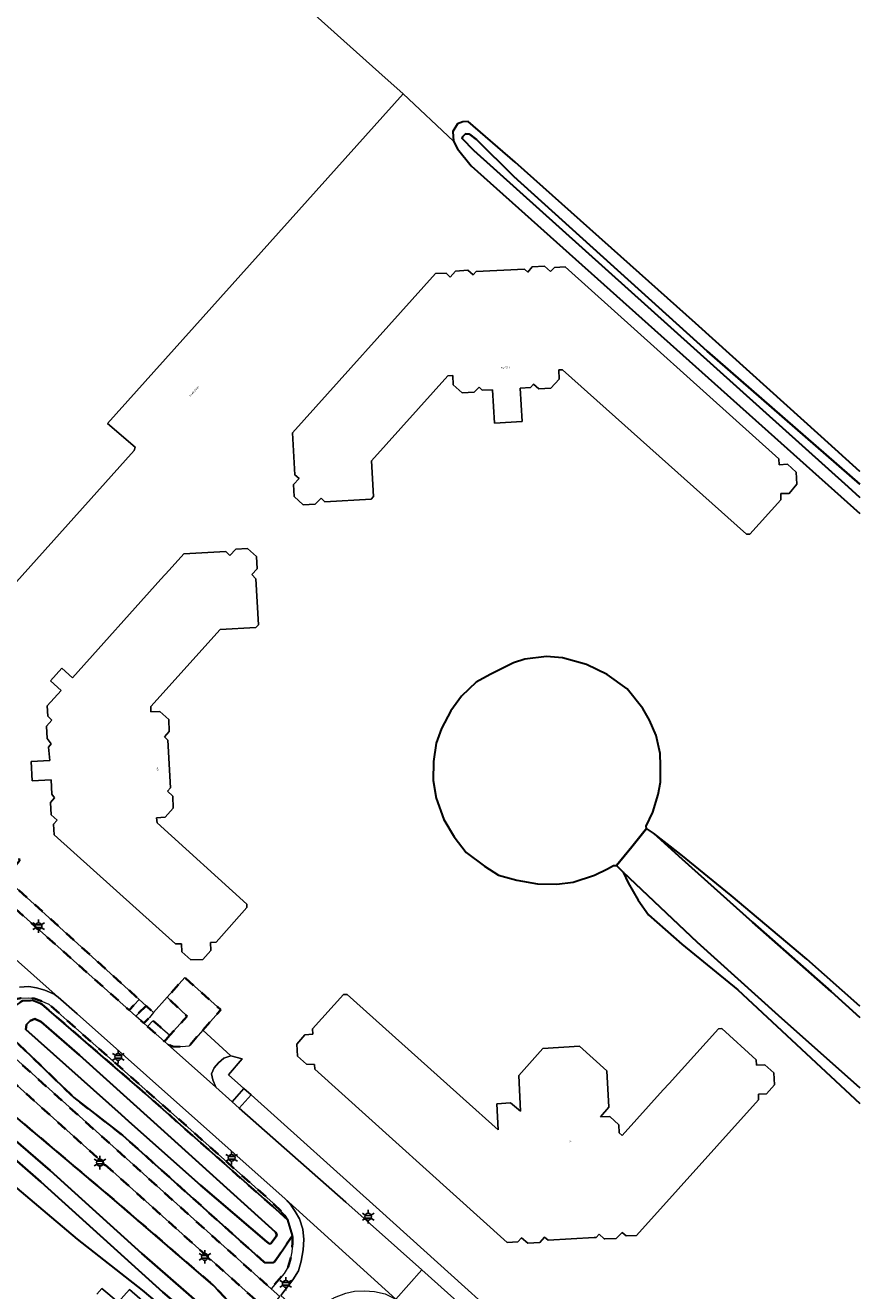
# Model space of a CAD drawing. Extents: x 105780 to 185197, y 477999 to 525027.
# Tile 186 of 256: x 109823 to 109981, y 478271 to 478509. Entities that reach past the tile are written whole.
import ezdxf
from ezdxf.enums import TextEntityAlignment as Align

# ---------------------------------------------------------------- set-up
doc = ezdxf.new("R2010")
doc.units = 0
doc.linetypes.add('XX-HIDDEN', pattern=[4, 2, -2])
for name, color, linetype, lineweight in [('B-GV-GR-GRAS_GAZON-G', 252, 'Continuous', 13), ('B-GV-GR-HAAG_01-G', 252, 'GR-HAAG1', 13), ('B-GV-GR-MATERIAALGRENS-G', 252, 'XX-HIDDEN', 35), ('B-RO-IE-MEUBILAIR_WEGMEUBILAIR-S', 252, 'Continuous', 25), ('B-WE-GW-WATERGANG_SLOOT_INSTEEK-G', 252, 'Continuous', 30), ('B-XX-KG-KADASTRAAL_BEBOUWING-G', 252, 'Continuous', 20), ('B1-WE-OG-BEBOUWING-T18', 7, 'Continuous', 18), ('B1-WE-OG-TERREIN_ERF-GV', 252, 'Continuous', 18), ('B1-WE-OG-TOPOGRAFIE-T18', 10, 'Continuous', 18), ('B1-WE-VH-VERHARDING_ASFALT-GV', 252, 'Continuous', 18), ('B1-WE-VH-VERHARDING_BETONSTRAATSTEEN-GV', 252, 'Continuous', 18), ('B1-WE-VH-VERHARDING_OPEN-GV', 252, 'Continuous', 18), ('B1-WE-VH-VERHARDING_TEGEL-GV', 252, 'Continuous', 18)]:
    doc.layers.add(name, color=color, linetype=linetype, lineweight=lineweight)
doc.styles.add('NLCS-ISO', font='NLCS-ISO.ttf')
doc.styles.add('NLCS-ISO-M200-T18', font='NLCS-ISO.ttf', dxfattribs={"height": 0.36})
doc.linetypes.add('GR-HAAG1', pattern='A,6,[176,NLCS.shx,S=0.125,R=0,X=0,Y=0],-2', length=8)

# ---------------------------------------------------------------- blocks, each defined once
blk = doc.blocks.new('B-SIE-WEG_LICHTMAST-SO')
at = {"ltscale": 0.1}
for p, q in [((-1.1, 0.63), (-2.19, 1.27)), ((0, 1.27), (0, 2.53)), ((1.1, 0.63), (2.19, 1.27)), ((-1.1, -0.63), (-2.19, -1.27)), ((0, -1.27), (0, -2.53)), ((1.1, -0.63), (2.19, -1.27))]:
    blk.add_line(p, q, dxfattribs=at)
at = {"flags": 128}
for points in [[(-1.16, 0.5), (1.16, 0.5)], [(-1.16, -0.5), (1.16, -0.5)]]:
    blk.add_lwpolyline(points, dxfattribs=at)
at = {"ltscale": 0.1}
blk.add_circle((0, 0), 1.27, dxfattribs=at)
at = {"style": 'NLCS-ISO'}
blk.add_attdef('TYPE', text='', height=1.8, dxfattribs=at).set_placement((0, 2.53), align=Align.BOTTOM_CENTER)

msp = doc.modelspace()

# ---------------------------------------------------------------- linework, layer by layer
at = {"layer": 'B-GV-GR-GRAS_GAZON-G', "flags": 128}
msp.add_lwpolyline([(109839.562, 478545.212), (109889.979, 478500), (109894.524, 478495.924), (109904.036, 478487.023), (109903.915, 478488.837), (109904.775, 478490.271), (109905.781, 478490.708), (109906.775, 478490.737), (109915.658, 478483.114), (109949.618, 478452.783), (109973.275, 478431.404), (109980.506, 478424.86)], dxfattribs=at)
at = {"layer": 'B-GV-GR-HAAG_01-G', "flags": 128}
for points in [[(109864.25, 478314.26), (109862.13, 478314.8), (109860.8, 478314.37), (109859.8, 478313.5), (109858.95, 478312.54), (109858.45, 478311.43), (109858.69, 478310.28), (109859.249, 478308.922), (109862.344, 478306.162), (109864.54, 478308.695), (109861.68, 478311.26)], [(109865.916, 478307.461), (109863.684, 478304.968), (109883.75, 478287.24), (109898.059, 478274.521), (109902.92, 478270.2), (109921.968, 478253.151), (109923.52, 478252.65), (109925.12, 478252.33), (109926.456, 478252.694), (109936.944, 478257.407), (109932.292, 478261.597), (109928.488, 478257.338), (109925.41, 478253.89), (109890.09, 478285.78)]]:
    msp.add_lwpolyline(points, close=True, dxfattribs=at)
at = {"layer": 'B-GV-GR-MATERIAALGRENS-G', "flags": 128}
for points in [[(109815.559, 478347.819), (109842.985, 478323.416), (109844.813, 478325.458), (109819.7, 478348.28), (109822.3, 478351.55), (109822.2, 478352.3), (109820.5, 478353.88), (109819.63, 478354.21), (109819.08, 478354.06), (109817.66, 478353.43), (109816.38, 478352.24), (109815.61, 478351.27), (109815.43, 478350.32), (109815.47, 478348.51)], [(109856.8, 478319.68), (109860.202, 478323.498), (109853.428, 478329.561), (109850.111, 478325.842), (109853.86, 478322.271), (109850.642, 478318.716), (109849.581, 478317.544), (109850.163, 478317.025), (109851.2, 478316.59), (109852.91, 478316.51), (109854.19, 478316.64)], [(109873.68, 478281.01), (109871.071, 478277.089), (109870.16, 478275.889), (109868.466, 478275.881), (109841.733, 478299.864), (109832.543, 478306.971), (109821.02, 478318.119), (109819.351, 478320.914), (109819.685, 478322.305), (109821.197, 478324.071), (109822.866, 478325.189), (109824.736, 478325.25), (109826.526, 478324.554), (109844.46, 478309.068), (109872.85, 478283.92), (109872.27, 478284.82), (109870.04, 478287.09), (109855.7, 478299.87), (109831.79, 478321.041), (109827.801, 478324.576), (109826.346, 478325.187), (109825.046, 478325.597), (109823.984, 478325.755), (109822.537, 478325.679), (109821.242, 478325.452), (109820.022, 478324.861), (109819.036, 478324.148), (109815.175, 478320.009), (109869.674, 478270.967), (109872.12, 478273.81), (109872.87, 478275.08), (109873.27, 478276.33), (109873.59, 478277.93), (109873.73, 478279.63)], [(109846.141, 478324.25), (109844.225, 478322.312), (109845.729, 478320.974), (109846.795, 478322.051), (109847.508, 478323.008)], [(109846.403, 478320.374), (109849.581, 478317.544), (109850.642, 478318.716), (109848.799, 478320.272), (109847.438, 478321.421)], [(109811.277, 478318.742), (109810.366, 478317.794), (109807.707, 478314.813), (109803.908, 478310.554), (109805.465, 478309.157), (109807.882, 478306.963), (109810.722, 478309.779), (109812.317, 478310.374), (109813.592, 478310.044), (109839.286, 478288.428), (109858.759, 478271.67), (109862.155, 478268.065), (109862.637, 478266.591), (109862.422, 478265.254), (109859.805, 478261.711), (109858.38, 478260.936), (109860.553, 478259.392), (109865.74, 478265.44), (109867.879, 478267.856)]]:
    msp.add_lwpolyline(points, close=True, dxfattribs=at)
at = {"layer": 'B-WE-GW-WATERGANG_SLOOT_INSTEEK-G', "flags": 128}
for points in [[(109980.506, 478424.86), (109973.275, 478431.404), (109949.618, 478452.783), (109915.658, 478483.114), (109906.775, 478490.737), (109905.781, 478490.708), (109904.775, 478490.271), (109903.915, 478488.837), (109904.036, 478487.023), (109904.753, 478485.6), (109907.343, 478482.369), (109980.506, 478416.937)], [(109980.506, 478422.482), (109951.813, 478447.508), (109915.402, 478480.395), (109908.329, 478487.363), (109907.018, 478488.334), (109906.264, 478488.414), (109905.723, 478487.848), (109905.656, 478487.559), (109907.859, 478485.28), (109978.309, 478421.964), (109980.506, 478419.929)], [(109980.506, 478419.929), (109978.309, 478421.964), (109907.859, 478485.28), (109905.656, 478487.559), (109905.723, 478487.848), (109906.264, 478488.414), (109907.018, 478488.334), (109908.329, 478487.363), (109915.402, 478480.395), (109951.813, 478447.508), (109980.506, 478422.482)], [(109980.506, 478322.038), (109975.106, 478326.928), (109960.353, 478340.007), (109947.077, 478351.819), (109941.707, 478356.716), (109940.394, 478357.629), (109937.594, 478354.183), (109934.711, 478350.635)], [(109980.506, 478324.197), (109970.551, 478333.021), (109956.308, 478345.009), (109946.843, 478352.709), (109941.707, 478356.716), (109947.077, 478351.819), (109960.353, 478340.007), (109975.106, 478326.928), (109980.506, 478322.038)], [(109934.711, 478350.635), (109935.997, 478349.412), (109949.89, 478336.203), (109965.204, 478322.409), (109980.506, 478308.77)], [(109980.506, 478308.77), (109965.204, 478322.409), (109949.89, 478336.203), (109935.997, 478349.412), (109936.932, 478347.398), (109938.82, 478344.13), (109940.724, 478341.386), (109947.04, 478335.825), (109957.588, 478327.217), (109980.506, 478305.859)]]:
    msp.add_lwpolyline(points, dxfattribs=at)
for points in [[(109934.711, 478350.635), (109937.594, 478354.183), (109940.394, 478357.629), (109940.29, 478358.04), (109941.534, 478360.682), (109942.566, 478364.029), (109942.984, 478366.347), (109943.018, 478369.433), (109942.913, 478371.765), (109942.197, 478375.107), (109940.944, 478377.998), (109939.671, 478380.249), (109936.695, 478383.949), (109932.931, 478386.624), (109929.084, 478388.486), (109924.52, 478389.729), (109921.557, 478389.992), (109917.466, 478389.532), (109915.349, 478388.838), (109910.915, 478386.64), (109908.308, 478385.145), (109905.551, 478382.549), (109903.546, 478379.754), (109901.757, 478376.43), (109900.745, 478373.722), (109900.233, 478370.243), (109900.185, 478366.692), (109900.785, 478363.354), (109902.236, 478359.292), (109904.177, 478356.03), (109906.42, 478353.11), (109909.837, 478350.503), (109912.525, 478348.85), (109915.932, 478347.875), (109919.872, 478347.175), (109923.482, 478347.126), (109926.58, 478347.499), (109930.58, 478348.836), (109933.004, 478350.045), (109934.129, 478350.652)], [(109873.68, 478281.01), (109872.85, 478283.92), (109844.46, 478309.068), (109826.526, 478324.554), (109824.736, 478325.25), (109822.866, 478325.189), (109821.197, 478324.071), (109819.685, 478322.305), (109819.351, 478320.914), (109821.02, 478318.119), (109832.543, 478306.971), (109841.733, 478299.864), (109868.466, 478275.881), (109870.16, 478275.889), (109871.071, 478277.089)], [(109842.915, 478302.468), (109841.44, 478303.794), (109823.511, 478319.763), (109823.657, 478320.749), (109824.318, 478321.428), (109825.203, 478321.809), (109826.408, 478321.191), (109833.619, 478314.977), (109847.628, 478302.328), (109870.482, 478281.61), (109870.761, 478281.194), (109870.633, 478280.79), (109869.603, 478279.481), (109869.369, 478279.43), (109868.856, 478279.795), (109856.361, 478290.477)], [(109842.915, 478302.468), (109856.361, 478290.477), (109868.856, 478279.795), (109869.369, 478279.43), (109869.603, 478279.481), (109870.633, 478280.79), (109870.761, 478281.194), (109870.482, 478281.61), (109847.628, 478302.328), (109833.619, 478314.977), (109826.408, 478321.191), (109825.203, 478321.809), (109824.318, 478321.428), (109823.657, 478320.749), (109823.511, 478319.763), (109841.44, 478303.794)], [(109862.155, 478268.065), (109858.759, 478271.67), (109839.286, 478288.428), (109813.592, 478310.044), (109812.317, 478310.374), (109810.722, 478309.779), (109807.882, 478306.963), (109807.292, 478306.378), (109806.771, 478304.583), (109807.365, 478302.93), (109809.049, 478300.66), (109828.302, 478284.376), (109833.145, 478280.319), (109845.415, 478270.725), (109857.152, 478260.856), (109858.38, 478260.936), (109859.805, 478261.711), (109862.422, 478265.254), (109862.637, 478266.591)], [(109859.084, 478265.612), (109859.427, 478265.427), (109859.93, 478264.713), (109859.678, 478264.079), (109858.831, 478262.998), (109857.842, 478263.028), (109849.323, 478270.329), (109826.296, 478291.11), (109811.421, 478304.018), (109810.691, 478304.914), (109810.597, 478305.674), (109811.083, 478306.358), (109811.965, 478306.623), (109813.284, 478305.943), (109828.106, 478293.211), (109845.346, 478277.612)], [(109859.084, 478265.612), (109845.346, 478277.612), (109828.106, 478293.211), (109813.284, 478305.943), (109811.965, 478306.623), (109811.083, 478306.358), (109810.597, 478305.674), (109810.691, 478304.914), (109811.421, 478304.018), (109826.296, 478291.11), (109849.323, 478270.329), (109857.842, 478263.028), (109858.831, 478262.998), (109859.678, 478264.079), (109859.93, 478264.713), (109859.427, 478265.427)]]:
    msp.add_lwpolyline(points, close=True, dxfattribs=at)
at = {"layer": 'B-XX-KG-KADASTRAAL_BEBOUWING-G', "flags": 128}
for points in [[(109817.362, 478399.234), (109843.91, 478428.782), (109844.084, 478429.424), (109838.858, 478433.85), (109894.524, 478495.924), (109889.979, 478500), (109839.562, 478545.212)], [(109846.436, 478267.888), (109843.034, 478270.827), (109840.859, 478268.409), (109837.798, 478271.013), (109836.846, 478269.922)]]:
    msp.add_lwpolyline(points, dxfattribs=at)
for points in [[(109906.719, 478462.73), (109904.422, 478462.592), (109903.412, 478461.456), (109902.625, 478462.167), (109900.652, 478462.103), (109873.699, 478432.136), (109874.134, 478424.206), (109874.95, 478423.54), (109873.928, 478422.38), (109874.047, 478420.106), (109875.748, 478418.568), (109877.954, 478418.688), (109879.102, 478419.81), (109879.796, 478419.149), (109888.525, 478419.623), (109888.937, 478420.108), (109888.566, 478426.878), (109902.975, 478442.877), (109903.881, 478442.922), (109903.97, 478441.164), (109905.641, 478439.654), (109907.927, 478439.768), (109908.832, 478440.691), (109909.431, 478440.148), (109911.344, 478440.195), (109911.723, 478433.932), (109916.926, 478434.234), (109916.594, 478440.548), (109918.514, 478440.657), (109919.082, 478441.255), (109920.071, 478440.393), (109922.367, 478440.502), (109923.905, 478442.201), (109923.835, 478443.976), (109924.55, 478443.982), (109959.177, 478413.071), (109959.844, 478413.049), (109965.679, 478419.535), (109965.672, 478420.677), (109967.208, 478420.696), (109968.689, 478422.429), (109968.569, 478424.696), (109966.887, 478426.249), (109965.336, 478426.128), (109965.283, 478427.226), (109925.028, 478463.35), (109923.025, 478463.25), (109922.284, 478462.487), (109921.132, 478463.488), (109918.852, 478463.363), (109917.995, 478462.382), (109917.374, 478462.937), (109908.284, 478462.474), (109907.706, 478461.862)], [(109865.257, 478410.314), (109863.05, 478410.199), (109861.938, 478409.019), (109861.147, 478409.783), (109853.249, 478409.341), (109850.502, 478406.287), (109848.947, 478404.557), (109832.257, 478385.998), (109830.285, 478387.808), (109828.16, 478385.426), (109830.132, 478383.616), (109827.51, 478380.722), (109827.62, 478378.756), (109828.386, 478378.024), (109827.399, 478376.861), (109827.534, 478374.595), (109828.24, 478373.557), (109827.749, 478372.966), (109828.05, 478370.442), (109824.478, 478370.252), (109824.682, 478366.568), (109828.254, 478366.758), (109828.416, 478364.085), (109828.909, 478363.421), (109828.165, 478362.494), (109828.29, 478360.224), (109829.373, 478359.208), (109828.713, 478358.421), (109828.812, 478356.437), (109851.707, 478335.886), (109852.841, 478335.933), (109852.858, 478334.409), (109854.541, 478332.88), (109856.807, 478332.963), (109858.317, 478334.666), (109858.292, 478336.166), (109859.311, 478336.248), (109860.316, 478337.372), (109865.141, 478342.767), (109865.123, 478343.401), (109848.215, 478358.663), (109848.13, 478359.656), (109849.746, 478359.74), (109851.256, 478361.45), (109851.182, 478363.697), (109850.156, 478364.628), (109850.729, 478365.282), (109850.268, 478374.287), (109849.605, 478374.871), (109850.506, 478375.863), (109850.397, 478378.135), (109848.705, 478379.665), (109847.059, 478379.597), (109847.019, 478380.619), (109860.074, 478395.111), (109866.838, 478395.474), (109867.295, 478395.946), (109866.818, 478404.658), (109866.027, 478405.422), (109867.074, 478406.533), (109866.943, 478408.811)], [(109933.485, 478303.416), (109931.699, 478303.364), (109933.271, 478305.129), (109932.921, 478312.013), (109927.77, 478316.634), (109920.857, 478316.216), (109916.312, 478311.136), (109916.659, 478304.38), (109914.761, 478305.982), (109912.16, 478305.811), (109912.458, 478300.899), (109905.856, 478306.806), (109904.594, 478307.935), (109883.992, 478326.368), (109883.319, 478326.396), (109877.501, 478319.901), (109877.56, 478318.871), (109876.015, 478318.747), (109874.517, 478317.045), (109874.624, 478314.779), (109876.323, 478313.262), (109877.857, 478313.213), (109877.885, 478312.295), (109914.139, 478279.692), (109916.127, 478279.816), (109916.837, 478280.563), (109918.006, 478279.558), (109920.281, 478279.691), (109921.172, 478280.668), (109921.826, 478280.133), (109930.529, 478280.601), (109930.861, 478280.619), (109931.432, 478281.22), (109932.407, 478280.354), (109932.513, 478280.358), (109934.684, 478280.445), (109935.754, 478281.584), (109936.513, 478280.899), (109938.496, 478280.986), (109961.479, 478306.525), (109961.425, 478307.631), (109962.928, 478307.673), (109964.492, 478309.345), (109964.332, 478311.608), (109962.644, 478313.122), (109961.095, 478313.063), (109961.032, 478314.093), (109954.53, 478319.94), (109953.905, 478319.927), (109944.615, 478309.604), (109943.533, 478308.401), (109935.8, 478299.808), (109935.199, 478300.349), (109935.157, 478301.852)]]:
    msp.add_lwpolyline(points, close=True, dxfattribs=at)
at = {"layer": 'B1-WE-OG-TERREIN_ERF-GV', "flags": 128}
for points in [[(109980.506, 478416.937), (109907.343, 478482.369), (109904.753, 478485.6), (109904.036, 478487.023), (109894.524, 478495.924), (109838.858, 478433.85), (109844.084, 478429.424), (109843.91, 478428.782), (109817.362, 478399.234)], [(109980.506, 478305.859), (109957.588, 478327.217), (109947.04, 478335.825), (109940.724, 478341.386), (109938.82, 478344.13), (109936.932, 478347.398), (109935.997, 478349.412), (109934.711, 478350.635), (109934.129, 478350.652), (109933.004, 478350.045), (109930.58, 478348.836), (109926.58, 478347.499), (109923.482, 478347.126), (109919.872, 478347.175), (109915.932, 478347.875), (109912.525, 478348.85), (109909.837, 478350.503), (109906.42, 478353.11), (109904.177, 478356.03), (109902.236, 478359.292), (109900.785, 478363.354), (109900.185, 478366.692), (109900.233, 478370.243), (109900.745, 478373.722), (109901.757, 478376.43), (109903.546, 478379.754), (109905.551, 478382.549), (109908.308, 478385.145), (109910.915, 478386.64), (109915.349, 478388.838), (109917.466, 478389.532), (109921.557, 478389.992), (109924.52, 478389.729), (109929.084, 478388.486), (109932.931, 478386.624), (109936.695, 478383.949), (109939.671, 478380.249), (109940.944, 478377.998), (109942.197, 478375.107), (109942.913, 478371.765), (109943.018, 478369.433), (109942.984, 478366.347), (109942.566, 478364.029), (109941.534, 478360.682), (109940.29, 478358.04), (109940.394, 478357.629)], [(109940.394, 478357.629), (109941.707, 478356.716), (109946.843, 478352.709), (109956.308, 478345.009), (109970.551, 478333.021), (109980.506, 478324.197)], [(109819.7, 478348.28), (109844.813, 478325.458), (109846.141, 478324.25), (109847.508, 478323.008), (109850.111, 478325.842), (109853.428, 478329.561), (109860.202, 478323.498), (109856.8, 478319.68), (109862.13, 478314.8), (109864.25, 478314.26), (109861.68, 478311.26), (109864.54, 478308.695), (109865.916, 478307.461), (109890.09, 478285.78), (109925.41, 478253.89)], [(109857.152, 478260.856), (109845.415, 478270.725), (109833.145, 478280.319), (109828.302, 478284.376), (109809.049, 478300.66), (109807.365, 478302.93), (109806.771, 478304.583), (109807.292, 478306.378), (109807.882, 478306.963), (109805.465, 478309.157), (109803.908, 478310.554), (109791.66, 478296.82), (109783.32, 478287.684), (109778.04, 478281.9), (109773.094, 478276.322), (109764.765, 478266.93)], [(109836.846, 478269.922), (109837.798, 478271.013), (109840.859, 478268.409), (109843.034, 478270.827), (109846.436, 478267.888)]]:
    msp.add_lwpolyline(points, dxfattribs=at)
for points in [[(109906.719, 478462.73), (109907.706, 478461.862), (109908.284, 478462.474), (109917.374, 478462.937), (109917.995, 478462.382), (109918.852, 478463.363), (109921.132, 478463.488), (109922.284, 478462.487), (109923.025, 478463.25), (109925.028, 478463.35), (109965.283, 478427.226), (109965.336, 478426.128), (109966.887, 478426.249), (109968.569, 478424.696), (109968.689, 478422.429), (109967.208, 478420.696), (109965.672, 478420.677), (109965.679, 478419.535), (109959.844, 478413.049), (109959.177, 478413.071), (109924.55, 478443.982), (109923.835, 478443.976), (109923.905, 478442.201), (109922.367, 478440.502), (109920.071, 478440.393), (109919.082, 478441.255), (109918.514, 478440.657), (109916.594, 478440.548), (109916.926, 478434.234), (109911.723, 478433.932), (109911.344, 478440.195), (109909.431, 478440.148), (109908.832, 478440.691), (109907.927, 478439.768), (109905.641, 478439.654), (109903.97, 478441.164), (109903.881, 478442.922), (109902.975, 478442.877), (109888.566, 478426.878), (109888.937, 478420.108), (109888.525, 478419.623), (109879.796, 478419.149), (109879.102, 478419.81), (109877.954, 478418.688), (109875.748, 478418.568), (109874.047, 478420.106), (109873.928, 478422.38), (109874.95, 478423.54), (109874.134, 478424.206), (109873.699, 478432.136), (109900.652, 478462.103), (109902.625, 478462.167), (109903.412, 478461.456), (109904.422, 478462.592)], [(109865.257, 478410.314), (109866.943, 478408.811), (109867.074, 478406.533), (109866.027, 478405.422), (109866.818, 478404.658), (109867.295, 478395.946), (109866.838, 478395.474), (109860.074, 478395.111), (109847.019, 478380.619), (109847.059, 478379.597), (109848.705, 478379.665), (109850.397, 478378.135), (109850.506, 478375.863), (109849.605, 478374.871), (109850.268, 478374.287), (109850.729, 478365.282), (109850.156, 478364.628), (109851.182, 478363.697), (109851.256, 478361.45), (109849.746, 478359.74), (109848.13, 478359.656), (109848.215, 478358.663), (109865.123, 478343.401), (109865.141, 478342.767), (109860.316, 478337.372), (109859.311, 478336.248), (109858.292, 478336.166), (109858.317, 478334.666), (109856.807, 478332.963), (109854.541, 478332.88), (109852.858, 478334.409), (109852.841, 478335.933), (109851.707, 478335.886), (109828.812, 478356.437), (109828.713, 478358.421), (109829.373, 478359.208), (109828.29, 478360.224), (109828.165, 478362.494), (109828.909, 478363.421), (109828.416, 478364.085), (109828.254, 478366.758), (109824.682, 478366.568), (109824.478, 478370.252), (109828.05, 478370.442), (109827.749, 478372.966), (109828.24, 478373.557), (109827.534, 478374.595), (109827.399, 478376.861), (109828.386, 478378.024), (109827.62, 478378.756), (109827.51, 478380.722), (109830.132, 478383.616), (109828.16, 478385.426), (109830.285, 478387.808), (109832.257, 478385.998), (109848.947, 478404.557), (109850.502, 478406.287), (109853.249, 478409.341), (109861.147, 478409.783), (109861.938, 478409.019), (109863.05, 478410.199)], [(109943.533, 478308.401), (109944.615, 478309.604), (109953.905, 478319.927), (109954.53, 478319.94), (109961.032, 478314.093), (109961.095, 478313.063), (109962.644, 478313.122), (109964.332, 478311.608), (109964.492, 478309.345), (109962.928, 478307.673), (109961.425, 478307.631), (109961.479, 478306.525), (109938.496, 478280.986), (109936.513, 478280.899), (109935.754, 478281.584), (109934.684, 478280.445), (109932.513, 478280.358), (109932.407, 478280.354), (109931.432, 478281.22), (109930.861, 478280.619), (109930.529, 478280.601), (109921.826, 478280.133), (109921.172, 478280.668), (109920.281, 478279.691), (109918.006, 478279.558), (109916.837, 478280.563), (109916.127, 478279.816), (109914.139, 478279.692), (109877.885, 478312.295), (109877.857, 478313.213), (109876.323, 478313.262), (109874.624, 478314.779), (109874.517, 478317.045), (109876.015, 478318.747), (109877.56, 478318.871), (109877.501, 478319.901), (109883.319, 478326.396), (109883.992, 478326.368), (109904.594, 478307.935), (109905.856, 478306.806), (109912.458, 478300.899), (109912.16, 478305.811), (109914.761, 478305.982), (109916.659, 478304.38), (109916.312, 478311.136), (109920.857, 478316.216), (109927.77, 478316.634), (109932.921, 478312.013), (109933.271, 478305.129), (109931.699, 478303.364), (109933.485, 478303.416), (109935.157, 478301.852), (109935.199, 478300.349), (109935.8, 478299.808)]]:
    msp.add_lwpolyline(points, close=True, dxfattribs=at)
at = {"layer": 'B1-WE-VH-VERHARDING_ASFALT-GV', "flags": 128}
for points in [[(109811.76, 478341.69), (109829.6, 478325.89), (109833.183, 478322.702), (109872.34, 478287.87), (109893.16, 478269.01), (109898.059, 478274.521), (109883.75, 478287.24), (109863.684, 478304.968), (109862.344, 478306.162), (109859.249, 478308.922), (109850.163, 478317.025), (109849.581, 478317.544), (109846.403, 478320.374), (109845.729, 478320.974), (109844.225, 478322.312), (109842.985, 478323.416), (109815.559, 478347.819)], [(109822.3, 478327.77), (109824.085, 478327.863), (109825.52, 478327.65), (109827.07, 478327.16), (109828.81, 478326.43), (109829.6, 478325.89), (109811.76, 478341.69)], [(109980.506, 478200.71), (109975.435, 478205.18), (109968.479, 478211.405), (109968.094, 478211.84), (109966.216, 478213.51), (109946.524, 478231.157), (109946.409, 478231.295), (109938.423, 478238.376), (109929.85, 478246.074), (109921.968, 478253.151), (109902.92, 478270.2), (109898.059, 478274.521), (109893.16, 478269.01), (109896.5, 478266.3), (109949.02, 478219.46), (109961.541, 478208.23), (109968.694, 478201.85), (109972.296, 478198.64), (109972.407, 478198.75), (109974.925, 478196.21), (109978.18, 478192.73), (109980.506, 478189.94)]]:
    msp.add_lwpolyline(points, dxfattribs=at)
msp.add_lwpolyline([(109872.34, 478287.87), (109873.46, 478286.64), (109874.22, 478285.51), (109875.03, 478284.12), (109875.67, 478282.17), (109875.83, 478280.25), (109875.73, 478278.28), (109875.36, 478276.13), (109874.81, 478274.34), (109873.8, 478272.65), (109871.49, 478269.721), (109876.765, 478264.984), (109879.57, 478268.14), (109881.61, 478269.31), (109883.73, 478270.13), (109885.38, 478270.48), (109887.25, 478270.59), (109889.16, 478270.43), (109891.17, 478270.01), (109893.16, 478269.01)], close=True, dxfattribs=at)
at = {"layer": 'B1-WE-VH-VERHARDING_BETONSTRAATSTEEN-GV', "flags": 128}
msp.add_lwpolyline([(109856.8, 478319.68), (109854.19, 478316.64), (109852.91, 478316.51), (109851.2, 478316.59), (109850.163, 478317.025), (109859.249, 478308.922), (109858.69, 478310.28), (109858.45, 478311.43), (109858.95, 478312.54), (109859.8, 478313.5), (109860.8, 478314.37), (109862.13, 478314.8)], close=True, dxfattribs=at)
at = {"layer": 'B1-WE-VH-VERHARDING_OPEN-GV', "flags": 128}
msp.add_lwpolyline([(109853.86, 478322.271), (109850.111, 478325.842), (109847.508, 478323.008), (109846.795, 478322.051), (109845.729, 478320.974), (109846.403, 478320.374), (109847.438, 478321.421), (109848.799, 478320.272), (109850.642, 478318.716)], close=True, dxfattribs=at)
at = {"layer": 'B1-WE-VH-VERHARDING_TEGEL-GV', "flags": 128}
for points in [[(109871.49, 478269.721), (109873.8, 478272.65), (109874.81, 478274.34), (109875.36, 478276.13), (109875.73, 478278.28), (109875.83, 478280.25), (109875.67, 478282.17), (109875.03, 478284.12), (109874.22, 478285.51), (109873.46, 478286.64), (109872.34, 478287.87), (109833.183, 478322.702), (109829.6, 478325.89), (109828.81, 478326.43), (109827.07, 478327.16), (109825.52, 478327.65), (109824.085, 478327.863), (109822.3, 478327.77)], [(109822.537, 478325.679), (109823.984, 478325.755), (109825.046, 478325.597), (109826.346, 478325.187), (109827.801, 478324.576), (109831.79, 478321.041), (109855.7, 478299.87), (109870.04, 478287.09), (109872.27, 478284.82), (109872.85, 478283.92), (109873.68, 478281.01), (109873.73, 478279.63), (109873.59, 478277.93), (109873.27, 478276.33), (109872.87, 478275.08), (109872.12, 478273.81), (109869.674, 478270.967), (109871.314, 478269.498)]]:
    msp.add_lwpolyline(points, dxfattribs=at)
for points in [[(109846.141, 478324.25), (109844.813, 478325.458), (109842.985, 478323.416), (109844.225, 478322.312)], [(109813.616, 478321.417), (109811.277, 478318.742), (109867.879, 478267.856), (109869.02, 478266.802), (109870.52, 478268.49), (109871.314, 478269.498), (109869.674, 478270.967), (109815.175, 478320.009)], [(109865.916, 478307.461), (109864.54, 478308.695), (109862.344, 478306.162), (109863.684, 478304.968)]]:
    msp.add_lwpolyline(points, close=True, dxfattribs=at)

# ---------------------------------------------------------------- block references
at = {"layer": 'B-RO-IE-MEUBILAIR_WEGMEUBILAIR-S', "xscale": 0.5, "yscale": 0.5, "zscale": 0.5}
for p in [(109825.906, 478339.236), (109840.906, 478314.616), (109837.464, 478294.713), (109862.256, 478295.616), (109887.963, 478284.532), (109857.217, 478276.958), (109872.436, 478271.876)]:
    msp.add_blockref('B-SIE-WEG_LICHTMAST-SO', p, dxfattribs=at)

# ---------------------------------------------------------------- texts
at = {"layer": 'B1-WE-OG-BEBOUWING-T18', "style": 'NLCS-ISO-M200-T18'}
for s, rotation, p in [('54-72B', 3.2, (109913.81, 478444.396)), ('40', 276.6, (109848.324, 478368.834)), ('74', 3.2, (109925.955, 478298.693))]:
    msp.add_text(s, height=0.36, rotation=rotation, dxfattribs=at).set_placement(p, align=Align.MIDDLE)
at = {"layer": 'B1-WE-OG-TOPOGRAFIE-T18', "style": 'NLCS-ISO-M200-T18'}
msp.add_text('Hoeksteen', height=0.36, rotation=48, dxfattribs=at).set_placement((109855.195, 478439.959), align=Align.MIDDLE)

doc.saveas('drawing.dxf')
